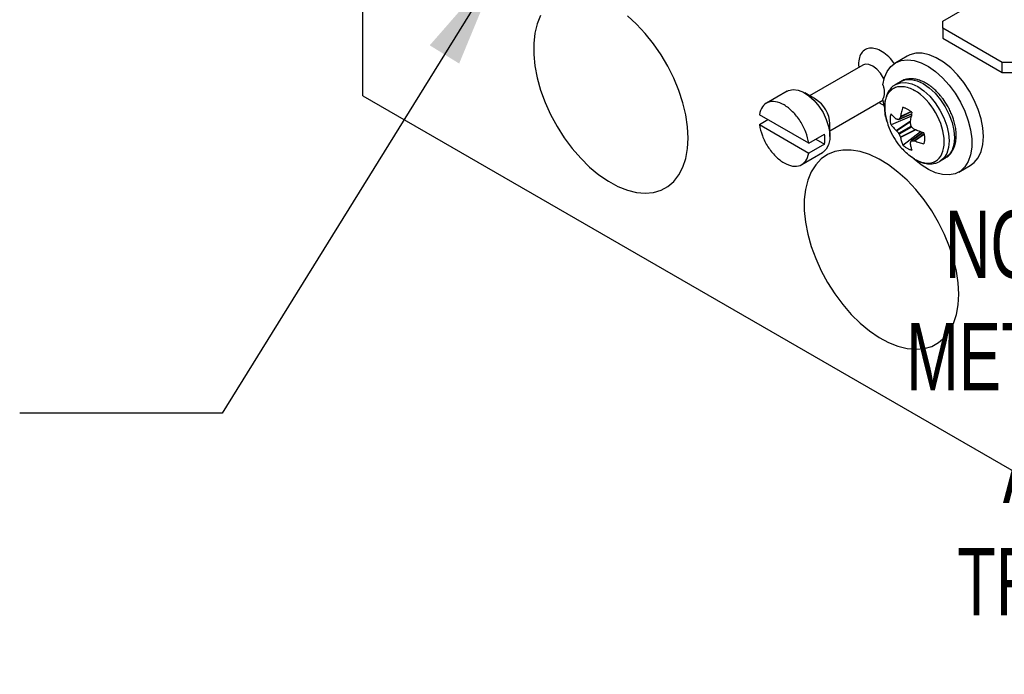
# Model space of a CAD drawing. Header units: inches. Extents: x 0.5 to 21.5, y 0.5 to 16.5.
# Tile 21 of 28: x 16.1 to 18.5, y 11.7 to 13.3. Entities that reach past the tile are written whole.
import ezdxf

# ---------------------------------------------------------------- set-up
doc = ezdxf.new("R2010")
doc.units = ezdxf.units.IN
doc.header["$LTSCALE"] = 2
doc.header["$MEASUREMENT"] = 0
doc.linetypes.add('SLD-Solid', pattern=[0])
doc.layers.add('TEXT', color=140, linetype='SLD-Solid', lineweight=25)
doc.styles.add('SLDTEXTSTYLE0', font='TXT', dxfattribs={"width": 0.7})
doc.dimstyles.new('SLDDIMSTYLE6', dxfattribs={"dimtxt": 0.18, "dimasz": 0.26, "dimexe": 0, "dimexo": 0.0625, "dimgap": 0, "dimtad": 0, "dimtih": 1, "dimtoh": 1, "dimdec": 0, "dimrnd": 1e-09, "dimzin": 0, "dimdsep": 46, "dimtxsty": 'Standard', "dimsah": 1, "dimcen": 0.09, "dimadec": 0, "dimazin": 0, "dimtfac": 0.26, "dimtdec": 0, "dimtofl": 0, "dimtmove": 0, "dimatfit": 3, "dimfxl": 0, "dimfrac": 2, "dimtolj": 1, "dimtzin": 0, "dimarcsym": 0})

msp = doc.modelspace()

# ---------------------------------------------------------------- linework, layer by layer
for p, q in [((16.909, 13.0842), (16.909, 14.309)), ((18.3408, 13.2689), (18.6497, 13.4472)), ((18.3408, 13.2516), (18.3408, 13.2689)), ((18.4876, 13.1668), (18.3408, 13.2516)), ((18.3408, 13.2516), (18.3408, 13.2263)), ((18.3408, 13.2263), (18.4876, 13.1415)), ((18.253, 13.1823), (18.2247, 13.166)), ((18.1433, 13.1599), (18.0123, 13.0842)), ((18.133, 13.1615), (18.1338, 13.1544)), ((18.5176, 13.1668), (18.4876, 13.1668)), ((18.4876, 13.1415), (18.4876, 13.1668)), ((18.4876, 13.1415), (18.5176, 13.1415)), ((18.2378, 13.1198), (18.2245, 13.1122)), ((16.909, 13.0842), (20.1461, 11.2155)), ((17.9567, 13.0954), (17.9054, 13.0658)), ((18.0269, 13.0758), (18.0004, 13.0911)), ((18.0623, 12.9976), (18.1933, 13.0733)), ((18.1834, 13.0676), (18.1978, 13.0597)), ((18.1968, 13.0563), (18.1934, 13.0769)), ((18.0101, 12.9671), (17.8882, 13.0375)), ((18.264, 13.034), (18.2133, 13.0125)), ((18.2327, 13.0257), (18.2649, 13.0396)), ((18.265, 13.04), (18.2334, 13.0264)), ((18.2632, 13.0443), (18.2364, 13.0318)), ((18.2625, 13.0448), (18.2368, 13.0329)), ((18.2634, 13.039), (18.264, 13.034)), ((17.8882, 13.013), (17.9094, 13.0253)), ((17.8882, 13.013), (18.0101, 12.9426)), ((18.0623, 12.9839), (18.0623, 13.0146)), ((18.2263, 12.9988), (18.2616, 13.022)), ((18.2271, 12.998), (18.2613, 13.0204)), ((18.2321, 12.9917), (18.2628, 13.0094)), ((18.2641, 13.0071), (18.2334, 12.9893)), ((18.0101, 12.9671), (18.049, 12.9896)), ((18.2729, 13.0003), (18.2364, 12.9819)), ((18.2744, 12.9998), (18.2368, 12.9808)), ((18.2421, 12.9626), (18.286, 12.9958)), ((18.2913, 12.9938), (18.2632, 12.9729)), ((18.2641, 12.9731), (18.2918, 12.9937)), ((18.2703, 12.973), (18.2946, 12.99)), ((18.2714, 12.9728), (18.2947, 12.9891)), ((18.286, 12.9958), (18.2901, 12.9929)), ((18.049, 12.9651), (18.0101, 12.9426)), ((18.0278, 12.9773), (18.049, 12.9651)), ((17.9929, 12.9143), (18.0442, 12.9439)), ((18.334, 12.9225), (18.3473, 12.9302)), ((18.3358, 12.9236), (18.334, 12.9225)), ((18.3807, 12.8958), (18.409, 12.9121))]:
    msp.add_line(p, q)
at = {"flags": 128}
for points in [[(17.348, 13.2822), (17.3395, 13.2618), (17.3338, 13.2388), (17.3309, 13.2135), (17.3309, 13.1864), (17.3338, 13.1578), (17.3395, 13.1282), (17.348, 13.098), (17.3591, 13.0677), (17.3727, 13.0377), (17.3885, 13.0085), (17.4063, 12.9805), (17.4259, 12.9543), (17.447, 12.93), (17.4691, 12.9082), (17.4921, 12.8892), (17.5155, 12.8731), (17.5389, 12.8604), (17.5622, 12.8512), (17.5848, 12.8456), (17.6064, 12.8436), (17.6267, 12.8455), (17.6455, 12.851), (17.6624, 12.8601), (17.6771, 12.8728), (17.6895, 12.8887), (17.6993, 12.9077), (17.7064, 12.9294), (17.7107, 12.9536), (17.7122, 12.9798)], [(17.7122, 12.9798), (17.7107, 13.0078), (17.7064, 13.0369), (17.6993, 13.0669), (17.6895, 13.0972), (17.6771, 13.1274), (17.6624, 13.157), (17.6455, 13.1857), (17.6267, 13.2128), (17.6064, 13.2382), (17.5848, 13.2612), (17.5622, 13.2817)], [(18.409, 12.9121), (18.4188, 12.9195), (18.4284, 12.9313), (18.4355, 12.9462), (18.4398, 12.9638), (18.4413, 12.9835), (18.4398, 13.005), (18.4355, 13.0275), (18.4284, 13.0506), (18.4188, 13.0736), (18.4069, 13.0958), (18.3929, 13.1168), (18.3774, 13.136), (18.3606, 13.1529), (18.343, 13.1669), (18.3251, 13.1778), (18.3074, 13.1853), (18.2902, 13.1891), (18.2742, 13.1892), (18.2597, 13.1856), (18.253, 13.1823)], [(18.1962, 13.1256), (18.195, 13.1281), (18.1874, 13.14), (18.1782, 13.1501), (18.1683, 13.1575), (18.1583, 13.1615), (18.1492, 13.162), (18.1433, 13.1599)], [(18.1934, 13.1111), (18.1972, 13.1291), (18.2038, 13.1445), (18.2131, 13.1569), (18.2246, 13.166), (18.2383, 13.1715), (18.2536, 13.1733), (18.2703, 13.1714), (18.2877, 13.1657), (18.3056, 13.1565), (18.3234, 13.144), (18.3407, 13.1285), (18.357, 13.1105), (18.3718, 13.0903), (18.3848, 13.0686), (18.3956, 13.0459), (18.404, 13.0227), (18.4097, 12.9998), (18.4126, 12.9778), (18.4126, 12.9571), (18.4097, 12.9383), (18.404, 12.922), (18.3956, 12.9086), (18.3848, 12.8984), (18.3718, 12.8917), (18.357, 12.8887), (18.3407, 12.8894), (18.3234, 12.8938), (18.3056, 12.9019), (18.2877, 12.9133), (18.2703, 12.9279), (18.2648, 12.9331)], [(18.2243, 13.1121), (18.2245, 13.1122), (18.2363, 13.1165), (18.2496, 13.1171), (18.2642, 13.1138), (18.2793, 13.1068), (18.2944, 13.0963), (18.3089, 13.0829), (18.3223, 13.0669), (18.334, 13.049), (18.3436, 13.0299), (18.3508, 13.0103), (18.3552, 12.991), (18.3567, 12.9727), (18.3552, 12.9561), (18.3508, 12.9419), (18.3436, 12.9305), (18.3358, 12.9236)], [(18.2378, 13.1198), (18.2378, 13.1198), (18.2495, 13.1242), (18.2629, 13.1247), (18.2774, 13.1214), (18.2925, 13.1144)], [(18.2925, 13.1144), (18.3076, 13.104), (18.3221, 13.0905), (18.3355, 13.0745), (18.3473, 13.0566), (18.3569, 13.0375), (18.364, 13.0179), (18.3685, 12.9986), (18.3699, 12.9803), (18.3685, 12.9637), (18.364, 12.9495), (18.3569, 12.9382), (18.3473, 12.9302), (18.3473, 12.9302)], [(17.9567, 13.0954), (17.9603, 13.0972), (17.9714, 13.0995), (17.9839, 13.0981), (17.9971, 13.0929), (18.0104, 13.0844), (18.0233, 13.0728), (18.0351, 13.0588), (18.0453, 13.0429), (18.0534, 13.0259), (18.059, 13.0086), (18.0619, 12.9919), (18.0619, 12.9764), (18.059, 12.963), (18.0534, 12.9522), (18.0453, 12.9446), (18.0442, 12.9439)], [(18.3804, 12.5941), (18.3789, 12.622), (18.3746, 12.6512), (18.3675, 12.6811), (18.3577, 12.7114), (18.3453, 12.7417), (18.3306, 12.7713), (18.3137, 12.7999), (18.295, 12.8271), (18.2746, 12.8524), (18.253, 12.8755), (18.2304, 12.8959), (18.2072, 12.9135), (18.1837, 12.9279), (18.1603, 12.9389), (18.1373, 12.9463), (18.1152, 12.9501), (18.0941, 12.9502), (18.0746, 12.9465), (18.0567, 12.9391), (18.0409, 12.9282), (18.0273, 12.9139), (18.0162, 12.8964), (18.0077, 12.876), (18.002, 12.853), (17.9991, 12.8278), (17.9991, 12.8006), (18.002, 12.772), (18.0077, 12.7424), (18.0162, 12.7122), (18.0273, 12.6819), (18.0409, 12.6519), (18.0567, 12.6227), (18.0746, 12.5948), (18.0941, 12.5685), (18.1152, 12.5443), (18.1373, 12.5225), (18.1603, 12.5034), (18.1837, 12.4874), (18.2072, 12.4747), (18.2304, 12.4654), (18.253, 12.4598), (18.2746, 12.4579), (18.295, 12.4597), (18.3137, 12.4652), (18.3306, 12.4744), (18.3453, 12.487), (18.3577, 12.503), (18.3675, 12.5219), (18.3746, 12.5437), (18.3789, 12.5678), (18.3804, 12.5941)]]:
    msp.add_lwpolyline(points, dxfattribs=at)
msp.add_arc((17.9869, 13.0119), 0.0754, 2.0268, 57.9678)
for points, knots in [([(18.2217, 13.1632), (18.2197, 13.1662), (18.2132, 13.1757), (18.1996, 13.1881), (18.183, 13.1985), (18.167, 13.2027), (18.1528, 13.201), (18.1417, 13.193), (18.1343, 13.1796), (18.1334, 13.1675), (18.133, 13.1615)], [0, 0, 0, 0, 0.062297, 0.19872, 0.335143, 0.465813, 0.596483, 0.732907, 0.86933, 1, 1, 1, 1]), ([(18.1439, 13.1603), (18.1439, 13.1603), (18.144, 13.1605), (18.1436, 13.1602), (18.1433, 13.1599)], [0, 0, 0, 0, 0.18841, 1, 1, 1, 1]), ([(18.1934, 13.1111), (18.1938, 13.1098), (18.1946, 13.1071), (18.1955, 13.1032), (18.1961, 13.0994), (18.1966, 13.0957), (18.1966, 13.0933), (18.1966, 13.0921)], [0, 0, 0, 0, 0.2015145, 0.400759, 0.599241, 0.7984855, 1, 1, 1, 1]), ([(18.2244, 13.1118), (18.2215, 13.11), (18.2152, 13.106), (18.2077, 13.0967), (18.2019, 13.085), (18.1985, 13.0717), (18.1973, 13.0575), (18.1982, 13.0431), (18.2001, 13.0312), (18.2021, 13.0242), (18.2028, 13.0218)], [0, 0, 0, 0, 0.113346, 0.253089, 0.395636, 0.538702, 0.678837, 0.813206, 0.938044, 1, 1, 1, 1]), ([(18.2029, 13.0214), (18.2015, 13.0269), (18.1985, 13.0386), (18.1973, 13.0554), (18.1987, 13.0712), (18.2029, 13.0848), (18.2097, 13.0956), (18.2189, 13.1033), (18.2301, 13.1074), (18.2429, 13.1079), (18.2568, 13.1049), (18.2664, 13.1), (18.2712, 13.0976)], [0, 0, 0, 0, 0.090288, 0.191367, 0.292446, 0.393525, 0.494605, 0.595684, 0.696763, 0.797842, 0.898921, 1, 1, 1, 1]), ([(18.3525, 13.0597), (18.349, 13.0653), (18.3441, 13.0733), (18.3357, 13.084), (18.3282, 13.0926), (18.3188, 13.1016), (18.3086, 13.1097), (18.2976, 13.1166), (18.2862, 13.1219), (18.2744, 13.1254), (18.2625, 13.1267), (18.2509, 13.1253), (18.242, 13.1227), (18.2379, 13.1196), (18.2369, 13.1189)], [0, 0, 0, 0, 0.118373, 0.166426, 0.24548, 0.32643, 0.41226, 0.50081, 0.591467, 0.683739, 0.777363, 0.872594, 0.970928, 1, 1, 1, 1]), ([(18.1966, 13.0921), (18.1966, 13.0909), (18.1966, 13.0886), (18.1961, 13.0854), (18.1955, 13.0823), (18.1946, 13.0794), (18.1938, 13.0778), (18.1934, 13.0769)], [0, 0, 0, 0, 0.201514, 0.400759, 0.599241, 0.798486, 1, 1, 1, 1]), ([(18.2712, 12.9279), (18.3118, 12.9045), (18.3447, 12.9235), (18.3447, 13.0171), (18.3118, 13.0741), (18.2712, 13.0976)], [0, 0, 0, 0, 0.5, 0.5, 1, 1, 1, 1]), ([(18.0101, 12.9671), (18.0089, 12.976), (18.0064, 12.9854), (17.9992, 13.004), (17.9945, 13.0132), (17.9834, 13.0303), (17.9771, 13.0382), (17.9636, 13.0517), (17.9563, 13.0573), (17.9419, 13.0657), (17.9347, 13.0684), (17.9212, 13.0705), (17.9148, 13.0699), (17.9038, 13.0656), (17.8991, 13.0618), (17.8919, 13.0515), (17.8894, 13.045), (17.8882, 13.0375)], [0, 0, 0, 0, 0.125, 0.125, 0.25, 0.25, 0.375, 0.375, 0.5, 0.5, 0.625, 0.625, 0.75, 0.75, 0.875, 0.875, 1, 1, 1, 1]), ([(18.2421, 13.0562), (18.2415, 13.0542), (18.2404, 13.0503), (18.239, 13.0444), (18.2378, 13.0386), (18.2371, 13.0348), (18.2368, 13.0329)], [0, 0, 0, 0, 0.250188, 0.5, 0.749812, 1, 1, 1, 1]), ([(18.2421, 13.0562), (18.243, 13.0559), (18.2449, 13.0554), (18.2478, 13.0543), (18.2508, 13.053), (18.2528, 13.0519), (18.2538, 13.0513)], [0, 0, 0, 0, 0.250975, 0.500258, 0.749408, 1, 1, 1, 1]), ([(18.3486, 12.9314), (18.351, 12.9329), (18.3569, 12.9367), (18.364, 12.9457), (18.3699, 12.9574), (18.3733, 12.9707), (18.3745, 12.9849), (18.3737, 12.9992), (18.3712, 13.0132), (18.3678, 13.0257), (18.3636, 13.0372), (18.3588, 13.0483), (18.3547, 13.0558), (18.3525, 13.0597)], [0, 0, 0, 0, 0.072951, 0.1775989, 0.2843468, 0.3914836, 0.4964251, 0.5970493, 0.6905353, 0.7781678, 0.8446132, 0.9196278, 1, 1, 1, 1]), ([(18.2133, 13.0125), (18.213, 13.0137), (18.2125, 13.0162), (18.212, 13.0199), (18.2117, 13.0235), (18.2115, 13.0281), (18.2119, 13.0337), (18.2128, 13.0376), (18.2133, 13.0395)], [0, 0, 0, 0, 0.124935, 0.249576, 0.374466, 0.500155, 0.750553, 1, 1, 1, 1]), ([(18.2263, 13.0268), (18.2251, 13.0279), (18.2227, 13.0299), (18.2193, 13.0331), (18.2162, 13.0363), (18.2142, 13.0384), (18.2133, 13.0395)], [0, 0, 0, 0, 0.250188, 0.5, 0.749812, 1, 1, 1, 1]), ([(18.2538, 13.0513), (18.2548, 13.0507), (18.2567, 13.0495), (18.2597, 13.0475), (18.2626, 13.0452), (18.2645, 13.0435), (18.2655, 13.0426)], [0, 0, 0, 0, 0.2505924, 0.4997418, 0.7490248, 1, 1, 1, 1]), ([(18.261, 13.0188), (18.2613, 13.0208), (18.2619, 13.0247), (18.2629, 13.0306), (18.2641, 13.0366), (18.265, 13.0406), (18.2655, 13.0426)], [0, 0, 0, 0, 0.250188, 0.5, 0.749812, 1, 1, 1, 1]), ([(17.8882, 13.013), (17.8894, 13.0041), (17.8919, 12.9947), (17.8991, 12.9761), (17.9038, 12.9669), (17.9148, 12.9498), (17.9212, 12.9419), (17.9347, 12.9284), (17.9419, 12.9228), (17.9563, 12.9145), (17.9636, 12.9118), (17.9771, 12.9096), (17.9834, 12.9102), (17.9945, 12.9146), (17.9992, 12.9183), (18.0064, 12.9286), (18.0089, 12.9351), (18.0101, 12.9426)], [0, 0, 0, 0, 0.125, 0.125, 0.25, 0.25, 0.375, 0.375, 0.5, 0.5, 0.625, 0.625, 0.75, 0.75, 0.875, 0.875, 1, 1, 1, 1]), ([(18.2031, 13.0215), (18.2048, 13.0156), (18.2088, 13.0017), (18.2194, 12.9812), (18.2317, 12.9627), (18.2412, 12.953), (18.2447, 12.9494)], [0, 0, 0, 0, 0.2159892, 0.5158917, 0.8199462, 1, 1, 1, 1]), ([(18.2133, 13.0125), (18.2142, 13.0113), (18.2162, 13.0089), (18.2193, 13.0055), (18.2227, 13.0021), (18.2251, 12.9999), (18.2263, 12.9988)], [0, 0, 0, 0, 0.250188, 0.5, 0.749812, 1, 1, 1, 1]), ([(18.2943, 12.9928), (18.2923, 12.9934), (18.2883, 12.9946), (18.2826, 12.9966), (18.2769, 12.9986), (18.2733, 13.0001), (18.2714, 13.0008)], [0, 0, 0, 0, 0.250188, 0.5, 0.749812, 1, 1, 1, 1]), ([(18.2943, 12.9928), (18.2945, 12.9915), (18.295, 12.989), (18.2955, 12.9854), (18.2959, 12.9818), (18.2959, 12.9795), (18.2959, 12.9783)], [0, 0, 0, 0, 0.249811, 0.499022, 0.748719, 1, 1, 1, 1]), ([(18.2368, 12.9808), (18.2371, 12.9792), (18.2378, 12.976), (18.239, 12.9714), (18.2404, 12.9669), (18.2415, 12.9641), (18.2421, 12.9626)], [0, 0, 0, 0, 0.250188, 0.5, 0.749812, 1, 1, 1, 1]), ([(18.2538, 12.954), (18.2528, 12.9546), (18.2508, 12.9557), (18.2478, 12.9578), (18.2449, 12.9601), (18.243, 12.9618), (18.2421, 12.9626)], [0, 0, 0, 0, 0.250592, 0.499742, 0.749025, 1, 1, 1, 1]), ([(18.2655, 12.9491), (18.265, 12.9505), (18.2641, 12.9533), (18.2629, 12.9576), (18.2619, 12.9621), (18.2613, 12.9652), (18.261, 12.9668)], [0, 0, 0, 0, 0.250188, 0.5, 0.749812, 1, 1, 1, 1]), ([(18.2714, 12.9728), (18.2733, 12.9721), (18.2769, 12.9708), (18.2826, 12.969), (18.2883, 12.9673), (18.2923, 12.9662), (18.2943, 12.9657)], [0, 0, 0, 0, 0.2501883, 0.5, 0.7498117, 1, 1, 1, 1]), ([(18.2959, 12.9783), (18.2959, 12.9772), (18.2959, 12.9749), (18.2955, 12.9717), (18.295, 12.9686), (18.2945, 12.9667), (18.2943, 12.9657)], [0, 0, 0, 0, 0.251281, 0.500978, 0.750189, 1, 1, 1, 1]), ([(18.2712, 12.9279), (18.2664, 12.9309), (18.2572, 12.9367), (18.2486, 12.9452), (18.2445, 12.9492)], [0, 0, 0, 0, 0.527731, 1, 1, 1, 1]), ([(18.2655, 12.9491), (18.2645, 12.9494), (18.2626, 12.9499), (18.2597, 12.951), (18.2567, 12.9523), (18.2548, 12.9534), (18.2538, 12.954)], [0, 0, 0, 0, 0.2509752, 0.5002582, 0.7494076, 1, 1, 1, 1]), ([(18.2749, 12.9257), (18.2785, 12.9238), (18.2822, 12.9217), (18.286, 12.9207), (18.2863, 12.9206)], [0, 0, 0, 0, 0.935991, 1, 1, 1, 1]), ([(18.2863, 12.9206), (18.2899, 12.9194), (18.2976, 12.9169), (18.3092, 12.9157), (18.3209, 12.917), (18.3302, 12.9199), (18.3347, 12.9233), (18.3361, 12.9243)], [0, 0, 0, 0, 0.208454, 0.434012, 0.663441, 0.900345, 1, 1, 1, 1])]:
    msp.add_open_spline(points, degree=3, knots=knots)
for points in [[(18.2364, 13.0318), (18.2359, 13.0309), (18.2348, 13.0291), (18.2339, 13.0273), (18.2334, 13.0264)], [(18.2368, 13.0329), (18.2367, 13.0325), (18.2366, 13.0321), (18.2364, 13.0318)], [(18.2271, 13.0264), (18.2269, 13.0265), (18.2266, 13.0266), (18.2263, 13.0268)], [(18.2321, 13.0256), (18.2312, 13.0257), (18.2295, 13.026), (18.2279, 13.0263), (18.2271, 13.0264)], [(18.2321, 13.0256), (18.2326, 13.0255), (18.2331, 13.0258), (18.2334, 13.0264)], [(18.2611, 13.0176), (18.261, 13.018), (18.261, 13.0184), (18.261, 13.0188)], [(18.2628, 13.0094), (18.2625, 13.0108), (18.2619, 13.0135), (18.2613, 13.0162), (18.2611, 13.0176)], [(18.2628, 13.0094), (18.263, 13.0086), (18.2635, 13.0077), (18.2641, 13.0071)], [(18.2703, 13.0015), (18.2693, 13.0024), (18.2672, 13.0043), (18.2652, 13.0061), (18.2641, 13.0071)], [(18.0499, 12.9768), (18.0499, 12.9809), (18.0496, 12.9852), (18.049, 12.9896)], [(18.2263, 12.9988), (18.2266, 12.9986), (18.2269, 12.9983), (18.2271, 12.998)], [(18.2271, 12.998), (18.2279, 12.9969), (18.2295, 12.9948), (18.2312, 12.9927), (18.2321, 12.9917)], [(18.2334, 12.9893), (18.2331, 12.9902), (18.2326, 12.991), (18.2321, 12.9917)], [(18.2334, 12.9893), (18.2339, 12.9881), (18.2348, 12.9856), (18.2359, 12.9831), (18.2364, 12.9819)], [(18.2714, 13.0008), (18.271, 13.001), (18.2707, 13.0012), (18.2703, 13.0015)], [(18.049, 12.9651), (18.0496, 12.9688), (18.0499, 12.9727), (18.0499, 12.9768)], [(18.2364, 12.9819), (18.2366, 12.9815), (18.2367, 12.9811), (18.2368, 12.9808)], [(18.261, 12.9668), (18.261, 12.9671), (18.261, 12.9674), (18.2611, 12.9677)], [(18.2611, 12.9677), (18.2613, 12.9684), (18.2619, 12.97), (18.2625, 12.9716), (18.2628, 12.9724)], [(18.2641, 12.9731), (18.2635, 12.9732), (18.263, 12.9729), (18.2628, 12.9724)], [(18.2641, 12.9731), (18.2652, 12.9731), (18.2672, 12.973), (18.2693, 12.973), (18.2703, 12.973)], [(18.2703, 12.973), (18.2707, 12.973), (18.271, 12.9729), (18.2714, 12.9728)]]:
    msp.add_open_spline(points, degree=3)

# ---------------------------------------------------------------- texts
at = {"layer": 'TEXT', "insert": (19.5642, 12.8008), "char_height": 0.1666667, "attachment_point": 2, "style": 'SLDTEXTSTYLE0'}
msp.add_mtext('NOTE: FLATHEAD SCREWS FOR ^JMETERING FLOW. PHILIPS SCREW ^JAND WASHER FOR LIMITING ^JTRAVEL ON METERING SCREW', dxfattribs=at)

# ---------------------------------------------------------------- leaders
at = {"layer": 'TEXT'}
msp.add_leader([(17.2475, 13.4074), (16.5618, 12.3005), (16.0618, 12.3005)], dimstyle='SLDDIMSTYLE6', dxfattribs=at)

doc.saveas('drawing.dxf')
